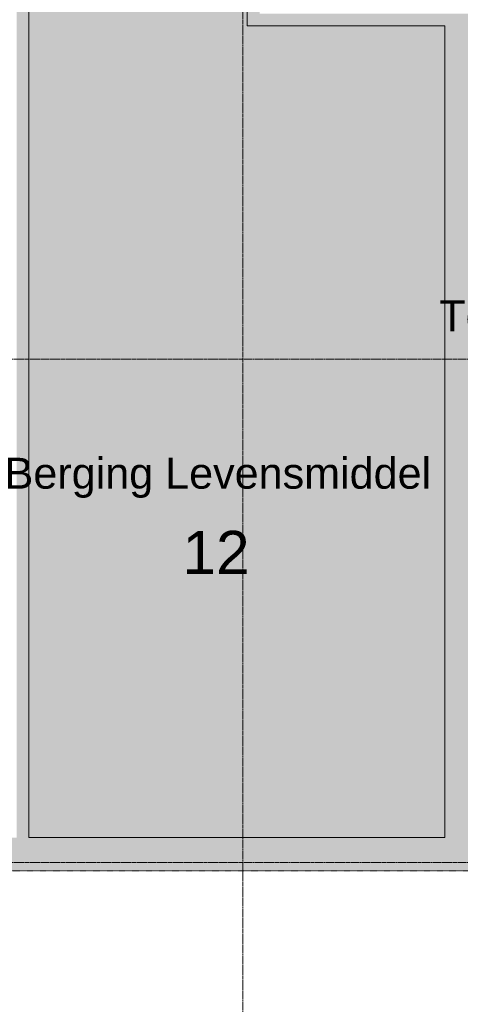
# Model space of a CAD drawing. Header units: millimetres. Extents: x 1989 to 88729, y 4659 to 113498.
# Tile 12 of 107: x 41638 to 45208, y 42912 to 50883. Entities that reach past the tile are written whole.
import ezdxf

# ---------------------------------------------------------------- set-up
doc = ezdxf.new("R2010")
doc.units = ezdxf.units.MM
doc.linetypes.add('ARC Dash', pattern=[4, 2, -2])
doc.linetypes.add('ARC Grid Line', pattern=[22.225, 12.7, -3.175, 3.175, -3.175])
for name, color, linetype, lineweight in [('A--A2__Ruwbouw', 8, 'Continuous', 9), ('A--AR9__AlgVoorz', 1, 'Continuous', 9), ('A--L$07A__Stramien', 1, 'Continuous', 13), ('A--L22__Binnenwanden', 2, 'Continuous', 9), ('A--LD30__DetailPenMiddel', 3, 'Continuous', 9), ('A--LR9__AlgVoorz', 7, 'Continuous', 9), ('A--TR9__AlgVoorz', 1, 'Continuous', 13)]:
    doc.layers.add(name, color=color, linetype=linetype, lineweight=lineweight)
doc.styles.add('Arial_5', font='arial.ttf', dxfattribs={"height": 350})
doc.styles.add('Arial_6', font='arial.ttf', dxfattribs={"height": 250})

msp = doc.modelspace()

# ---------------------------------------------------------------- hatches: boundary and pattern name
at = {"layer": 'A--A2__Ruwbouw'}
for points in [[(41713.1, 44261.4), (41713.1, 53171.4), (41613.1, 53171.4), (41613.1, 44261.4), (41663.1, 44261.4)], [(43482.1, 50833.4), (43582.1, 50833.4), (43582.1, 53071.4), (43482.1, 53071.4), (43482.1, 50933.4)], [(49282.1, 50833.4), (49282.1, 50933.4), (43582.1, 50933.4), (43582.1, 50833.4), (49143.3, 50833.4)], [(45082.1, 44261.4), (45292.1, 44261.4), (45292.1, 50833.4), (45082.1, 50833.4), (45082.1, 44501.3)]]:
    msp.add_hatch(color=9, dxfattribs=at).paths.add_polyline_path(points)
h = msp.add_hatch(color=9, dxfattribs=at)
h.paths.add_polyline_path([(32693.1, 43991.4), (46154.1, 43991.4), (46154.1, 44261.4), (32693.1, 44261.4), (32693.1, 44156.4)])
h.paths.add_polyline_path([(47454.1, 43991.4), (47454.1, 44261.4), (47054.1, 44261.4), (47054.1, 43991.4)])
h.paths.add_polyline_path([(49392.1, 43991.4), (49602.1, 43991.4), (49602.1, 44261.4), (48354.1, 44261.4), (48354.1, 43991.4), (48676.3, 43991.4)])
at = {"layer": 'A--AR9__AlgVoorz'}
msp.add_hatch(color=7, dxfattribs=at).paths.add_polyline_path([(41713.1, 44261.4), (45082.1, 44261.4), (45082.1, 50833.4), (43482.1, 50833.4), (43482.1, 53071.4), (41713.1, 53071.4), (41713.1, 45110)])

# ---------------------------------------------------------------- linework, layer by layer
at = {"layer": 'A--L$07A__Stramien', "linetype": 'ARC Grid Line'}
for p, q in [((43446.1, 95686.5), (43446.1, 39676.1)), ((59451.8, 48135.4), (14295.8, 48135.4)), ((59451.8, 44060.4), (14295.8, 44060.4))]:
    msp.add_line(p, q, dxfattribs=at)
at = {"layer": 'A--L22__Binnenwanden', "lineweight": 15}
for p, q in [((43482.1, 53171.4), (43482.1, 50833.4)), ((41713.1, 44261.4), (41713.1, 53071.4)), ((43482.1, 50833.4), (45082.1, 50833.4)), ((45082.1, 50833.4), (45082.1, 44261.4)), ((45082.1, 44261.4), (41713.1, 44261.4))]:
    msp.add_line(p, q, dxfattribs=at)
at = {"layer": 'A--LD30__DetailPenMiddel', "linetype": 'ARC Dash'}
msp.add_line((55251.4, 43991.4), (31446.1, 43991.4), dxfattribs=at)
at = {"layer": 'A--LR9__AlgVoorz', "flags": 128}
msp.add_lwpolyline([(43482.1, 53071.4), (41713.1, 53071.4), (41713.1, 48226.4), (41713.1, 44261.4), (45082.1, 44261.4), (45082.1, 50833.4), (43482.1, 50833.4)], close=True, dxfattribs=at)

# ---------------------------------------------------------------- texts
at = {"layer": 'A--TR9__AlgVoorz', "attachment_point": 1}
for s, insert, char_height, width, style in [('Toiletruimte H.', (45037.6, 48611.3), 250, 2741.771, 'Arial_6'), ('Berging Levensmiddel', (41516, 47336.7), 250, 4160.758, 'Arial_6'), ('12', (42956.9, 46745), 350, 673.417, 'Arial_5')]:
    msp.add_mtext(s, dxfattribs=dict(at, insert=insert, char_height=char_height, width=width, style=style))

doc.saveas('drawing.dxf')
